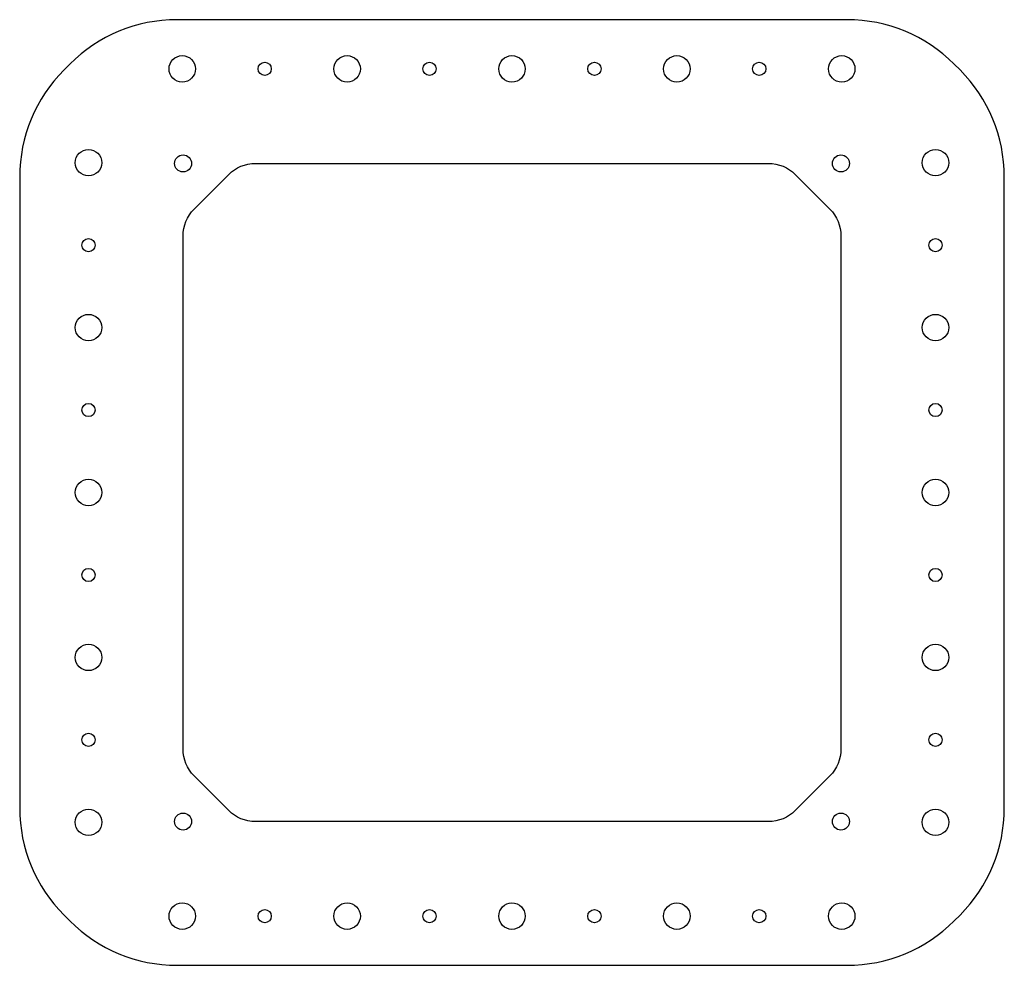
# Model space of a CAD drawing. Header units: millimetres. Extents: x -42 to 219, y 0 to 250.
import ezdxf

# ---------------------------------------------------------------- set-up
doc = ezdxf.new("R2010")
doc.units = ezdxf.units.MM

msp = doc.modelspace()

# ---------------------------------------------------------------- linework, layer by layer
for points in [[(-29.85, 13.28), (-28.28, 11.72, 0.198912), (0, 0), (177.26, 0, 0.198912), (205.55, 11.72), (207.12, 13.28, 0.198912), (218.83, 41.57), (218.83, 208.43, 0.198912), (207.12, 236.72), (205.55, 238.28, 0.198912), (177.26, 250), (0, 250, 0.198912), (-28.28, 238.28), (-29.85, 236.72, 0.198912), (-41.57, 208.43), (-41.57, 41.57, 0.198912)], [(20.77, 212), (156.49, 212, -0.198912), (163.56, 209.07), (172.7, 199.93, -0.198912), (175.63, 192.86), (175.63, 57.14, -0.198912), (172.7, 50.07), (163.56, 40.93, -0.198912), (156.49, 38), (20.77, 38, -0.198912), (13.7, 40.93), (4.56, 50.07, -0.198912), (1.63, 57.14), (1.63, 192.86, -0.198912), (4.56, 199.93), (13.7, 209.07, -0.198912)]]:
    msp.add_lwpolyline(points, format="xyb", close=True)
for centre, radius in [((1.43, 237), 3.5), ((45.03, 237), 3.5), ((88.63, 237), 3.5), ((132.23, 237), 3.5), ((175.83, 237), 3.5), ((23.23, 237), 1.75), ((66.83, 237), 1.75), ((110.43, 237), 1.75), ((154.03, 237), 1.75), ((-23.37, 212.2), 3.5), ((1.63, 212), 2.25), ((175.63, 212), 2.25), ((200.63, 212.2), 3.5), ((-23.37, 190.4), 1.75), ((200.63, 190.4), 1.75), ((-23.37, 168.6), 3.5), ((200.63, 168.6), 3.5), ((-23.37, 146.8), 1.75), ((200.63, 146.8), 1.75), ((-23.37, 125), 3.5), ((200.63, 125), 3.5), ((-23.37, 103.2), 1.75), ((200.63, 103.2), 1.75), ((-23.37, 81.4), 3.5), ((200.63, 81.4), 3.5), ((-23.37, 59.6), 1.75), ((200.63, 59.6), 1.75), ((-23.37, 37.8), 3.5), ((1.63, 38), 2.25), ((175.63, 38), 2.25), ((200.63, 37.8), 3.5), ((1.43, 13), 3.5), ((45.03, 13), 3.5), ((88.63, 13), 3.5), ((132.23, 13), 3.5), ((175.83, 13), 3.5), ((23.23, 13), 1.75), ((66.83, 13), 1.75), ((110.43, 13), 1.75), ((154.03, 13), 1.75)]:
    msp.add_circle(centre, radius)

doc.saveas('drawing.dxf')
